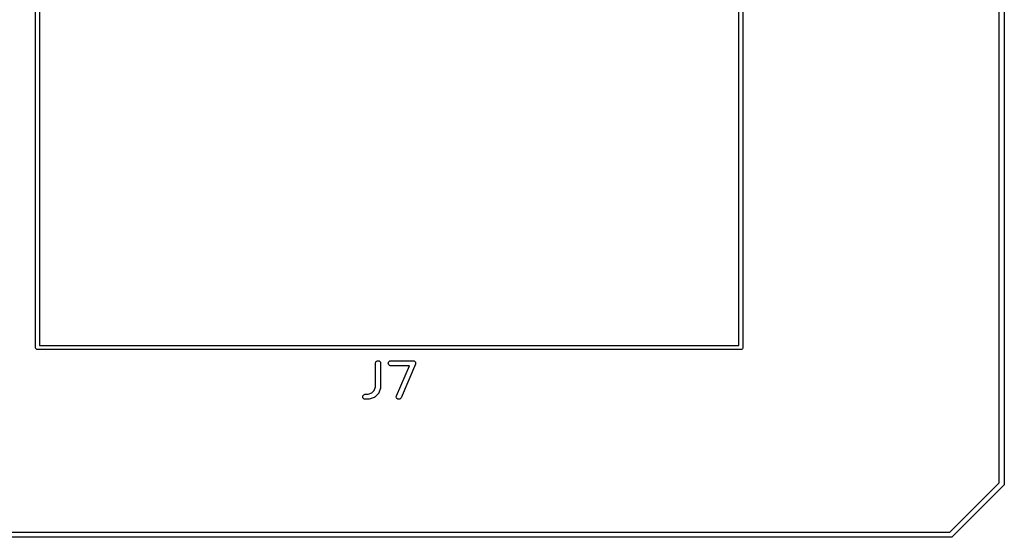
# Model space of a CAD drawing. Extents: x 3.21 to 7.14, y -3.49 to -0.7.
# Tile 7 of 12: x 5.98 to 7.14, y -3.49 to -2.88. Entities that reach past the tile are written whole.
import ezdxf

# ---------------------------------------------------------------- set-up
doc = ezdxf.new("R2010")
doc.units = 0
doc.header["$MEASUREMENT"] = 0
doc.layers.add('BLACK', color=7, linetype='CONTINUOUS')

msp = doc.modelspace()

# ---------------------------------------------------------------- linework, layer by layer
at = {"layer": 'BLACK', "linetype": 'CONTINUOUS'}
for p, q in [((7.13795, -1.45014), (7.13795, -3.42986)), ((7.13205, -3.42878), (7.13205, -1.88986)), ((5.99925, -3.26984), (5.99925, -2.61512)), ((6.83075, -2.61512), (6.83075, -3.26984)), ((6.00398, -2.61736), (6.00398, -3.2676)), ((6.82602, -3.2676), (6.82602, -2.61736)), ((5.99924, -3.26996), (5.99925, -3.26984)), ((5.99929, -3.27042), (5.99924, -3.26996)), ((5.99942, -3.27087), (5.99929, -3.27042)), ((5.99964, -3.27128), (5.99942, -3.27087)), ((5.99994, -3.27164), (5.99964, -3.27128)), ((6.0003, -3.27193), (5.99994, -3.27164)), ((6.00071, -3.27215), (6.0003, -3.27193)), ((6.00115, -3.27229), (6.00071, -3.27215)), ((6.0015, -3.27232), (6.00115, -3.27229)), ((6.00161, -3.27233), (6.0015, -3.27232)), ((6.0015, -3.27232), (6.0015, -3.27232)), ((6.00173, -3.27232), (6.00161, -3.27233)), ((6.82827, -3.27232), (6.00173, -3.27232)), ((6.00398, -3.2676), (6.82602, -3.2676)), ((6.82839, -3.27233), (6.82827, -3.27232)), ((6.82885, -3.27229), (6.82839, -3.27233)), ((6.82929, -3.27215), (6.82885, -3.27229)), ((6.8297, -3.27193), (6.82929, -3.27215)), ((6.83006, -3.27164), (6.8297, -3.27193)), ((6.83036, -3.27128), (6.83006, -3.27164)), ((6.83058, -3.27087), (6.83036, -3.27128)), ((6.83071, -3.27042), (6.83058, -3.27087)), ((6.83075, -3.27008), (6.83071, -3.27042)), ((6.83075, -3.26984), (6.83076, -3.26996)), ((6.83076, -3.26996), (6.83075, -3.27008)), ((6.39916, -3.28728), (6.39944, -3.28677)), ((6.39944, -3.28677), (6.39981, -3.28633)), ((6.39981, -3.28633), (6.40026, -3.28597)), ((6.40026, -3.28597), (6.40077, -3.2857)), ((6.40077, -3.2857), (6.40132, -3.28554)), ((6.40132, -3.28554), (6.4019, -3.28549)), ((6.4019, -3.28549), (6.40247, -3.28555)), ((6.40247, -3.28555), (6.40302, -3.28572)), ((6.40302, -3.28572), (6.40353, -3.28599)), ((6.40353, -3.28599), (6.40397, -3.28636)), ((6.40397, -3.28636), (6.40434, -3.28681)), ((6.41443, -3.28679), (6.41479, -3.28634)), ((6.41479, -3.28634), (6.41524, -3.28598)), ((6.41524, -3.28598), (6.41575, -3.28571)), ((6.41575, -3.28571), (6.4163, -3.28554)), ((6.4163, -3.28554), (6.41687, -3.28549)), ((6.41687, -3.28549), (6.44312, -3.28549)), ((6.44312, -3.28549), (6.44316, -3.28549)), ((6.44316, -3.28549), (6.44317, -3.28549)), ((6.44317, -3.28549), (6.44318, -3.28549)), ((6.44318, -3.28549), (6.44346, -3.28552)), ((6.44346, -3.28552), (6.44374, -3.28555)), ((6.44374, -3.28555), (6.44375, -3.28556)), ((6.44375, -3.28556), (6.44376, -3.28556)), ((6.44376, -3.28556), (6.44402, -3.28564)), ((6.44402, -3.28564), (6.44428, -3.28573)), ((6.44428, -3.28573), (6.44429, -3.28573)), ((6.44429, -3.28573), (6.4443, -3.28573)), ((6.4443, -3.28573), (6.44454, -3.28587)), ((6.44454, -3.28587), (6.44479, -3.286)), ((6.44479, -3.286), (6.4448, -3.28601)), ((6.4448, -3.28601), (6.44481, -3.28602)), ((6.44481, -3.28602), (6.44502, -3.28619)), ((6.44502, -3.28619), (6.44523, -3.28637)), ((6.44523, -3.28637), (6.44524, -3.28638)), ((6.44524, -3.28638), (6.44525, -3.28639)), ((6.44525, -3.28639), (6.44542, -3.28661)), ((6.44542, -3.28661), (6.44559, -3.28682)), ((6.39892, -3.2884), (6.39899, -3.28783)), ((6.39892, -3.28844), (6.39892, -3.2884)), ((6.39892, -3.31608), (6.39892, -3.28844)), ((6.39899, -3.28783), (6.39916, -3.28728)), ((6.40434, -3.28681), (6.40461, -3.28731)), ((6.40461, -3.28731), (6.40477, -3.28787)), ((6.40477, -3.28787), (6.40483, -3.28844)), ((6.40483, -3.28844), (6.40483, -3.31656)), ((6.41392, -3.28842), (6.41398, -3.28785)), ((6.41397, -3.28899), (6.41392, -3.28842)), ((6.41414, -3.28955), (6.41397, -3.28899)), ((6.41398, -3.28785), (6.41415, -3.2873)), ((6.4144, -3.29006), (6.41414, -3.28955)), ((6.41415, -3.2873), (6.41443, -3.28679)), ((6.41477, -3.29051), (6.4144, -3.29006)), ((6.41521, -3.29088), (6.41477, -3.29051)), ((6.41571, -3.29115), (6.41521, -3.29088)), ((6.41626, -3.29133), (6.41571, -3.29115)), ((6.41683, -3.29139), (6.41626, -3.29133)), ((6.41687, -3.29139), (6.41683, -3.29139)), ((6.43864, -3.29139), (6.41687, -3.29139)), ((6.42353, -3.32665), (6.43864, -3.29139)), ((6.44584, -3.2896), (6.42896, -3.32897)), ((6.44559, -3.28682), (6.4456, -3.28683)), ((6.4456, -3.28683), (6.4456, -3.28684)), ((6.4456, -3.28684), (6.44573, -3.28709)), ((6.44573, -3.28709), (6.44586, -3.28733)), ((6.44593, -3.28932), (6.44584, -3.28958)), ((6.44584, -3.28958), (6.44584, -3.28959)), ((6.44584, -3.28959), (6.44584, -3.2896)), ((6.44586, -3.28733), (6.44586, -3.28734)), ((6.44586, -3.28734), (6.44587, -3.28735)), ((6.44587, -3.28735), (6.44594, -3.28762)), ((6.44601, -3.28905), (6.44593, -3.28932)), ((6.44594, -3.28762), (6.44602, -3.28789)), ((6.44604, -3.28876), (6.44601, -3.28903)), ((6.44601, -3.28903), (6.44601, -3.28904)), ((6.44601, -3.28904), (6.44601, -3.28905)), ((6.44602, -3.28789), (6.44602, -3.2879)), ((6.44602, -3.2879), (6.44603, -3.28791)), ((6.44603, -3.28791), (6.44605, -3.28818)), ((6.44607, -3.28848), (6.44604, -3.28876)), ((6.44605, -3.28818), (6.44607, -3.28846)), ((6.44607, -3.28846), (6.44607, -3.28847)), ((6.44607, -3.28847), (6.44607, -3.28848)), ((6.39466, -3.32335), (6.39742, -3.32059)), ((6.39742, -3.32059), (6.39892, -3.31608)), ((6.40468, -3.3175), (6.4028, -3.32312)), ((6.40471, -3.31733), (6.40468, -3.3175)), ((6.40476, -3.31718), (6.40471, -3.31733)), ((6.40478, -3.31705), (6.40476, -3.31718)), ((6.40481, -3.31693), (6.40478, -3.31705)), ((6.40483, -3.3166), (6.40481, -3.31677)), ((6.40481, -3.31677), (6.40481, -3.31693)), ((6.40483, -3.31656), (6.40483, -3.3166)), ((6.38393, -3.32779), (6.38399, -3.32722)), ((6.38398, -3.32836), (6.38393, -3.32779)), ((6.38414, -3.32892), (6.38398, -3.32836)), ((6.38399, -3.32722), (6.38416, -3.32667)), ((6.38441, -3.32943), (6.38414, -3.32892)), ((6.38416, -3.32667), (6.38443, -3.32616)), ((6.38477, -3.32988), (6.38441, -3.32943)), ((6.38443, -3.32616), (6.3848, -3.32572)), ((6.38521, -3.33025), (6.38477, -3.32988)), ((6.3848, -3.32572), (6.38524, -3.32535)), ((6.38572, -3.33052), (6.38521, -3.33025)), ((6.38524, -3.32535), (6.38575, -3.32508)), ((6.38626, -3.3307), (6.38572, -3.33052)), ((6.38575, -3.32508), (6.3863, -3.32491)), ((6.38684, -3.33076), (6.38626, -3.3307)), ((6.3863, -3.32491), (6.38688, -3.32486)), ((6.38688, -3.33076), (6.38684, -3.33076)), ((6.38688, -3.32486), (6.39015, -3.32486)), ((6.39063, -3.33076), (6.38688, -3.33076)), ((6.39015, -3.32486), (6.39466, -3.32335)), ((6.39079, -3.33075), (6.39063, -3.33076)), ((6.39096, -3.33074), (6.39079, -3.33075)), ((6.39108, -3.33072), (6.39096, -3.33074)), ((6.3912, -3.33071), (6.39108, -3.33072)), ((6.39136, -3.33066), (6.3912, -3.33071)), ((6.39152, -3.33062), (6.39136, -3.33066)), ((6.39156, -3.33061), (6.39152, -3.33062)), ((6.39719, -3.32874), (6.39156, -3.33061)), ((6.39727, -3.3287), (6.39719, -3.32874)), ((6.39735, -3.32868), (6.39727, -3.3287)), ((6.39753, -3.32858), (6.39735, -3.32868)), ((6.39771, -3.3285), (6.39753, -3.32858)), ((6.39778, -3.32845), (6.39771, -3.3285)), ((6.39786, -3.32841), (6.39778, -3.32845)), ((6.39802, -3.32829), (6.39786, -3.32841)), ((6.39818, -3.32817), (6.39802, -3.32829)), ((6.39824, -3.32811), (6.39818, -3.32817)), ((6.39831, -3.32805), (6.39824, -3.32811)), ((6.39834, -3.32802), (6.39831, -3.32805)), ((6.40209, -3.32427), (6.39834, -3.32802)), ((6.40214, -3.32421), (6.40209, -3.32427)), ((6.40221, -3.32415), (6.40214, -3.32421)), ((6.40233, -3.32398), (6.40221, -3.32415)), ((6.40246, -3.32383), (6.40233, -3.32398)), ((6.4025, -3.32375), (6.40246, -3.32383)), ((6.40255, -3.32368), (6.4025, -3.32375)), ((6.40263, -3.3235), (6.40255, -3.32368)), ((6.40273, -3.32332), (6.40263, -3.3235)), ((6.40275, -3.32324), (6.40273, -3.32332)), ((6.40279, -3.32316), (6.40275, -3.32324)), ((6.4028, -3.32312), (6.40279, -3.32316)), ((6.4233, -3.32777), (6.42336, -3.3272)), ((6.42334, -3.32834), (6.4233, -3.32777)), ((6.4235, -3.3289), (6.42334, -3.32834)), ((6.42336, -3.3272), (6.42353, -3.32665)), ((6.42377, -3.32941), (6.4235, -3.3289)), ((6.42412, -3.32986), (6.42377, -3.32941)), ((6.42456, -3.33023), (6.42412, -3.32986)), ((6.42507, -3.33052), (6.42456, -3.33023)), ((6.42561, -3.33069), (6.42507, -3.33052)), ((6.42619, -3.33076), (6.42561, -3.33069)), ((6.42676, -3.33072), (6.42619, -3.33076)), ((6.42732, -3.33056), (6.42676, -3.33072)), ((6.42783, -3.3303), (6.42732, -3.33056)), ((6.42828, -3.32995), (6.42783, -3.3303)), ((6.42866, -3.32951), (6.42828, -3.32995)), ((6.42895, -3.32901), (6.42866, -3.32951)), ((6.42896, -3.32897), (6.42895, -3.32901)), ((7.07378, -3.48705), (7.13205, -3.42878)), ((7.13699, -3.43219), (7.07719, -3.49199)), ((7.1371, -3.4321), (7.13699, -3.43219)), ((7.13747, -3.43165), (7.1371, -3.4321)), ((7.13774, -3.43114), (7.13747, -3.43165)), ((7.13791, -3.43058), (7.13774, -3.43114)), ((7.13795, -3.43014), (7.13791, -3.43058)), ((7.13795, -3.42986), (7.13797, -3.43)), ((7.13797, -3.43), (7.13795, -3.43014)), ((7.13795, -3.43014), (7.13795, -3.43014)), ((7.07486, -3.49295), (3.23514, -3.49295)), ((3.23795, -3.48705), (7.07378, -3.48705)), ((7.075, -3.49297), (7.07486, -3.49295)), ((7.07514, -3.49295), (7.075, -3.49297)), ((7.07558, -3.49291), (7.07514, -3.49295)), ((7.07514, -3.49295), (7.07514, -3.49295)), ((7.07614, -3.49274), (7.07558, -3.49291)), ((7.07665, -3.49247), (7.07614, -3.49274)), ((7.0771, -3.4921), (7.07665, -3.49247)), ((7.07719, -3.49199), (7.0771, -3.4921))]:
    msp.add_line(p, q, dxfattribs=at)

doc.saveas('drawing.dxf')
